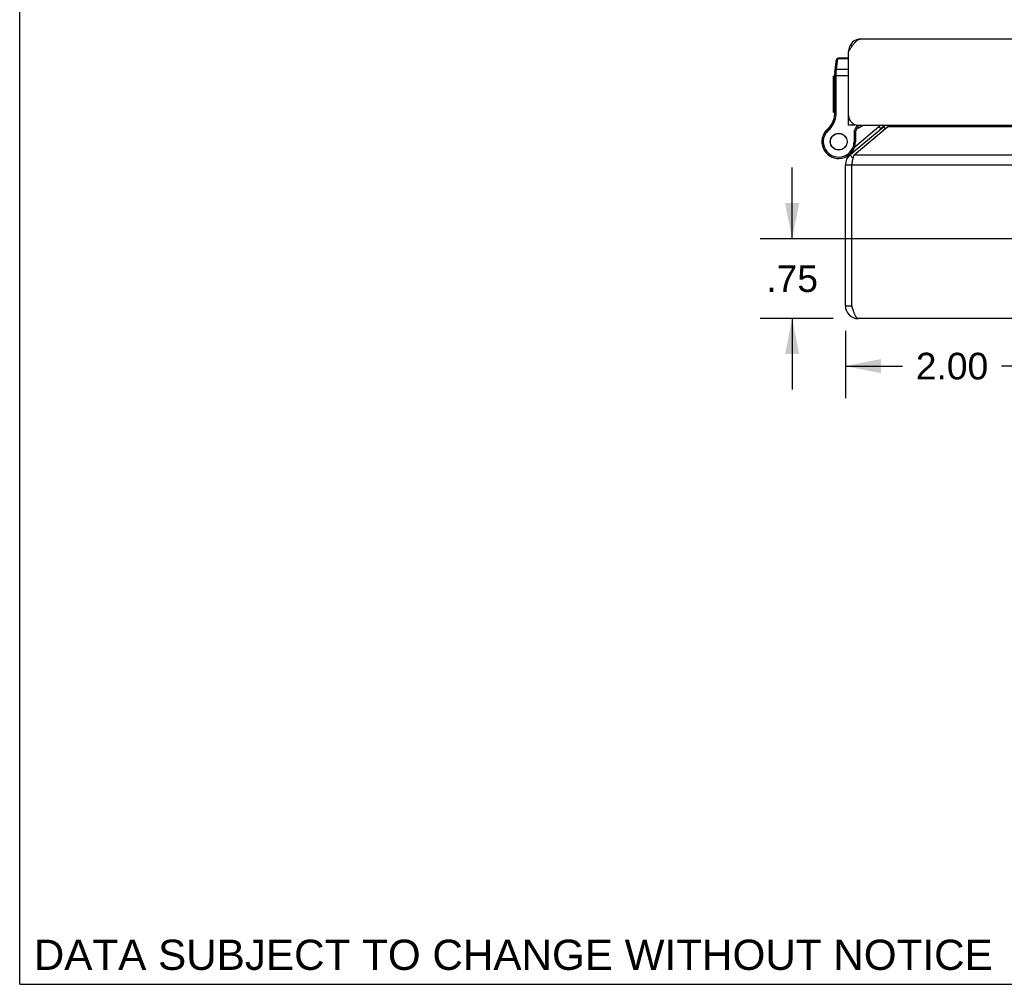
# Model space of a CAD drawing. Header units: inches. Extents: x 0 to 56.7, y 0 to 36.7.
# Tile 1 of 14: x 0 to 9.2, y 0 to 9.1. Entities that reach past the tile are written whole.
import ezdxf

# ---------------------------------------------------------------- set-up
doc = ezdxf.new("R2010")
doc.units = ezdxf.units.IN
doc.header["$LTSCALE"] = 3.116667
doc.header["$MEASUREMENT"] = 0
doc.layers.get('0').update_dxf_attribs({"linetype": 'CONTINUOUS'})
doc.layers.add('02___PRT_ALL_AXES', color=7, linetype='CONTINUOUS')
doc.layers.add('DIMENSIONS', color=7, linetype='CONTINUOUS')
doc.styles.get("Standard").update_dxf_attribs({"font": 'arial.ttf'})
doc.dimstyles.new('DIMSTYLE_1', dxfattribs={"dimtxt": 0.25, "dimasz": 0.333333, "dimexe": 0.09, "dimexo": 0.07, "dimgap": 0.0375, "dimtad": 0, "dimtih": 1, "dimtoh": 1, "dimzin": 4, "dimdsep": 46, "dimtxsty": 'Standard', "dimblk": '_FILLED', "dimblk1": '_FILLED', "dimblk2": '_FILLED', "dimcen": 0.09, "dimazin": 1, "dimtfac": 1, "dimtofl": 0, "dimtmove": 0, "dimatfit": 3, "dimldrblk": '_FILLED', "dimfxl": 0, "dimtolj": 1, "dimtzin": 4, "dimarcsym": 0})

# ---------------------------------------------------------------- blocks, each defined once
blk = doc.blocks.new('_FILLED')
at = {"color": 0, "linetype": 'ByBlock'}
blk.add_solid([(0, 0), (-1, 0.2), (-1, -0.2)], dxfattribs=at)
blk = doc.blocks.new('*D23')
at = {"layer": 'DIMENSIONS', "color": 2, "linetype": 'Continuous'}
for p, q in [((9.7431, 6.7631), (9.7431, 5.5007)), ((7.7431, 6.1331), (7.7431, 5.5007)), ((7.7431, 5.8007), (8.2784, 5.8007)), ((9.7431, 5.8007), (9.2078, 5.8007))]:
    blk.add_line(p, q, dxfattribs=at)
at = {"layer": 'DIMENSIONS', "color": 2, "linetype": 'Continuous', "xscale": 0.3333333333, "yscale": 0.3333333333, "zscale": 0.3333333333, "rotation": 180}
blk.add_blockref('_FILLED', (7.7431, 5.8007), dxfattribs=at)
at = {"layer": 'DIMENSIONS', "color": 2, "linetype": 'Continuous', "xscale": 0.3333333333, "yscale": 0.3333333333, "zscale": 0.3333333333}
blk.add_blockref('_FILLED', (9.7431, 5.8007), dxfattribs=at)
at = {"layer": 'DIMENSIONS', "color": 2, "linetype": 'Continuous', "insert": (8.7431, 5.9257), "char_height": 0.25, "width": 0.679368, "attachment_point": 2, "line_spacing_factor": 0.9}
blk.add_mtext('2.00', dxfattribs=at)
blk = doc.blocks.new('*D24')
at = {"layer": 'DIMENSIONS', "color": 2, "linetype": 'Continuous'}
for p, q in [((7.2437, 6.9964), (7.2437, 7.6631)), ((9.5098, 6.9964), (6.9437, 6.9964)), ((7.6298, 6.2464), (6.9437, 6.2464)), ((7.2437, 6.2464), (7.2437, 5.5798))]:
    blk.add_line(p, q, dxfattribs=at)
at = {"layer": 'DIMENSIONS', "color": 2, "linetype": 'Continuous', "xscale": 0.3333333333, "yscale": 0.3333333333, "zscale": 0.3333333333}
for p, rotation in [((7.2437, 6.9964), 270), ((7.2437, 6.2464), 90)]:
    blk.add_blockref('_FILLED', p, dxfattribs=dict(at, rotation=rotation))
at = {"layer": 'DIMENSIONS', "color": 2, "linetype": 'Continuous', "insert": (7.2437, 6.7464), "char_height": 0.25, "width": 0.48513, "attachment_point": 2, "line_spacing_factor": 0.9}
blk.add_mtext('.75', dxfattribs=at)

msp = doc.modelspace()

# ---------------------------------------------------------------- linework, layer by layer
at = {"color": 7, "linetype": 'Continuous'}
for p, q in [((0, 0), (0, 36.6667)), ((7.659, 8.5822), (7.6732, 8.6834)), ((7.6732, 8.6834), (7.6739, 8.69)), ((7.7726, 8.6834), (7.6732, 8.6834)), ((7.7726, 8.69), (7.6739, 8.69)), ((7.7736, 8.7673), (7.7819, 8.7662)), ((7.6438, 8.5556), (7.661, 8.6788)), ((7.6426, 8.1617), (7.6426, 8.5383)), ((7.6426, 8.5263), (7.7726, 8.5263)), ((7.6517, 8.5412), (7.6521, 8.5413)), ((7.6521, 8.5413), (7.6526, 8.5413)), ((7.6526, 8.5413), (7.653, 8.5413)), ((7.653, 8.5413), (7.6534, 8.5413)), ((7.6534, 8.5413), (7.6538, 8.5414)), ((7.6538, 8.5414), (7.6543, 8.5414)), ((7.6543, 8.5414), (7.6547, 8.5414)), ((7.6547, 8.5414), (7.6551, 8.5414)), ((7.6551, 8.5414), (7.6556, 8.5414)), ((7.6556, 8.5459), (7.6557, 8.5471)), ((7.6556, 8.5446), (7.6556, 8.5459)), ((7.6556, 8.5433), (7.6556, 8.5446)), ((7.6556, 8.542), (7.6556, 8.5433)), ((7.6556, 8.1617), (7.6556, 8.542)), ((7.6557, 8.5484), (7.6558, 8.5496)), ((7.6557, 8.5471), (7.6557, 8.5484)), ((7.6558, 8.5509), (7.6559, 8.5521)), ((7.6558, 8.5496), (7.6558, 8.5509)), ((7.6559, 8.5521), (7.656, 8.5533)), ((7.656, 8.5533), (7.6561, 8.5545)), ((7.6561, 8.5545), (7.6562, 8.5557)), ((7.6562, 8.5557), (7.6563, 8.5569)), ((7.6563, 8.5569), (7.6564, 8.5581)), ((7.6564, 8.5581), (7.6565, 8.5593)), ((7.6565, 8.5593), (7.6566, 8.5604)), ((7.6566, 8.5604), (7.659, 8.5822)), ((7.7726, 8.5822), (7.659, 8.5822)), ((7.6411, 8.1425), (7.6539, 8.1405)), ((7.6426, 8.1617), (7.6556, 8.1617)), ((7.7726, 8.1221), (7.7776, 8.1221)), ((7.8326, 8.0617), (7.7726, 8.0617)), ((7.8248, 8.0046), (7.8546, 8.062)), ((7.8304, 7.8588), (8.0562, 8.0483)), ((7.8326, 8.0668), (7.8326, 8.0617)), ((7.8378, 8.0014), (7.8691, 8.0617)), ((8.0562, 8.0483), (8.0755, 8.0253)), ((8.0994, 8.0453), (8.1153, 8.0263)), ((7.5442, 7.9858), (7.5442, 7.9859)), ((7.5442, 7.9859), (7.5555, 7.9793)), ((7.5442, 7.9858), (7.5555, 7.9793)), ((7.5555, 7.9793), (7.5555, 7.9793)), ((7.5741, 8.0218), (7.5826, 8.012)), ((7.8248, 8.0046), (7.8248, 7.9065)), ((7.8378, 8.0014), (7.8248, 8.0046)), ((7.8378, 8.0014), (7.8378, 7.9065)), ((7.8378, 7.9065), (7.8248, 7.9065)), ((7.7377, 7.7598), (7.7381, 7.7599)), ((7.786, 7.7824), (7.8153, 7.7475)), ((7.8046, 7.8098), (7.8104, 7.8029)), ((7.7431, 7.6905), (7.8031, 7.6905)), ((7.7431, 6.3664), (7.8031, 6.3664)), ((0, 0), (56.6667, 0))]:
    msp.add_line(p, q, dxfattribs=at)
at = {"color": 3, "linetype": 'Continuous'}
for p, q in [((7.8926, 8.8717), (25.5926, 8.8717)), ((7.7726, 8.0617), (7.7726, 8.7517)), ((7.786, 7.7824), (8.0994, 8.0453)), ((7.8246, 7.7824), (8.1379, 8.0453)), ((7.8626, 8.0617), (25.6226, 8.0617)), ((25.3483, 8.0453), (8.1379, 8.0453)), ((7.8246, 7.7824), (25.6617, 7.7824)), ((7.7431, 6.3664), (7.7431, 7.6905)), ((7.8031, 6.3664), (7.8031, 7.6905)), ((7.8031, 7.6905), (25.6831, 7.6905)), ((25.6231, 6.2464), (7.8631, 6.2464))]:
    msp.add_line(p, q, dxfattribs=at)
for points in [[(7.7726, 8.7517), (7.7772, 8.7589), (7.7818, 8.7661), (7.7864, 8.7733), (7.791, 8.7804), (7.7957, 8.7874), (7.8003, 8.7942), (7.8049, 8.8009), (7.8095, 8.8074), (7.8141, 8.8137), (7.8187, 8.8198), (7.8233, 8.8256), (7.8279, 8.8312), (7.8326, 8.8365), (7.8372, 8.8414), (7.8418, 8.8461), (7.8464, 8.8504), (7.851, 8.8543), (7.8556, 8.8579), (7.8603, 8.8611), (7.8649, 8.8638), (7.8695, 8.8662), (7.8741, 8.8682), (7.8787, 8.8697), (7.8833, 8.8708), (7.888, 8.8714), (7.8926, 8.8717)], [(8.1554, 8.0617), (8.1522, 8.0583), (8.1486, 8.0548), (8.1451, 8.0514), (8.1415, 8.0483), (8.1379, 8.0453)], [(7.8031, 7.6905), (7.8058, 7.7035), (7.8071, 7.71), (7.8085, 7.7164), (7.8098, 7.7228), (7.8112, 7.729), (7.8125, 7.7352), (7.8138, 7.7412), (7.8152, 7.747), (7.8165, 7.7527), (7.8179, 7.7582), (7.8192, 7.7635), (7.8205, 7.7686), (7.8219, 7.7735), (7.8232, 7.7781), (7.8246, 7.7824)], [(7.8631, 6.2464), (7.8608, 6.2466), (7.8585, 6.2473), (7.8562, 6.2484), (7.8539, 6.2499), (7.8516, 6.2519), (7.8493, 6.2542), (7.847, 6.257), (7.8447, 6.2602), (7.8424, 6.2637), (7.8401, 6.2677), (7.8377, 6.272), (7.8354, 6.2766), (7.8331, 6.2816), (7.8308, 6.2868), (7.8285, 6.2924), (7.8262, 6.2983), (7.8239, 6.3043), (7.8216, 6.3106), (7.8193, 6.3172), (7.817, 6.3239), (7.8147, 6.3307), (7.8124, 6.3377), (7.81, 6.3448), (7.8077, 6.352), (7.8054, 6.3592), (7.8031, 6.3664)]]:
    msp.add_lwpolyline(points, dxfattribs=at)
at = {"color": 7, "linetype": 'Continuous'}
for points in [[(7.6603, 8.6735), (7.6603, 8.6737), (7.6603, 8.6739), (7.6604, 8.6741), (7.6604, 8.6743), (7.6605, 8.6745), (7.6605, 8.6747), (7.6606, 8.6749), (7.6606, 8.6751), (7.6607, 8.6752), (7.6607, 8.6754), (7.6608, 8.6756), (7.6609, 8.6758), (7.6609, 8.676), (7.661, 8.6762), (7.6611, 8.6763), (7.6612, 8.6765), (7.6613, 8.6767), (7.6613, 8.6769), (7.6614, 8.677), (7.6615, 8.6772), (7.6616, 8.6774), (7.6617, 8.6776), (7.6618, 8.6777), (7.6619, 8.6779), (7.6621, 8.6781), (7.6622, 8.6782), (7.6623, 8.6784), (7.6624, 8.6785), (7.6625, 8.6787), (7.6627, 8.6789), (7.6628, 8.679), (7.6629, 8.6792), (7.6631, 8.6793), (7.6632, 8.6795), (7.6633, 8.6796), (7.6635, 8.6797), (7.6636, 8.6799), (7.6638, 8.68), (7.6639, 8.6802), (7.6641, 8.6803), (7.6642, 8.6804), (7.6644, 8.6806), (7.6646, 8.6807), (7.6647, 8.6808), (7.6649, 8.6809), (7.6651, 8.681), (7.6652, 8.6812), (7.6654, 8.6813), (7.6656, 8.6814), (7.6658, 8.6815), (7.666, 8.6816), (7.6661, 8.6817), (7.6663, 8.6818), (7.6665, 8.6819), (7.6667, 8.682), (7.6669, 8.6821), (7.6671, 8.6822), (7.6673, 8.6823), (7.6675, 8.6823), (7.6677, 8.6824), (7.6679, 8.6825), (7.6681, 8.6826), (7.6683, 8.6826), (7.6685, 8.6827), (7.6687, 8.6828), (7.6689, 8.6828), (7.6691, 8.6829), (7.6693, 8.6829), (7.6695, 8.683), (7.6697, 8.683), (7.6699, 8.6831), (7.6701, 8.6831), (7.6703, 8.6832), (7.6706, 8.6832), (7.6708, 8.6832), (7.671, 8.6833), (7.6712, 8.6833), (7.6714, 8.6833), (7.6716, 8.6833), (7.6719, 8.6833), (7.6721, 8.6833), (7.6723, 8.6834), (7.6725, 8.6834), (7.6727, 8.6834), (7.6729, 8.6834), (7.6732, 8.6834)], [(7.6426, 8.5383), (7.6426, 8.5383), (7.6426, 8.5384), (7.6426, 8.5384), (7.6426, 8.5385), (7.6426, 8.5385), (7.6426, 8.5386), (7.6427, 8.5386), (7.6427, 8.5387), (7.6427, 8.5387), (7.6428, 8.5388), (7.6428, 8.5388), (7.6428, 8.5389), (7.6429, 8.5389), (7.6429, 8.539), (7.643, 8.539), (7.643, 8.5391), (7.6431, 8.5391), (7.6432, 8.5392), (7.6432, 8.5392), (7.6433, 8.5393), (7.6434, 8.5393), (7.6434, 8.5394), (7.6435, 8.5394), (7.6436, 8.5395), (7.6437, 8.5395), (7.6438, 8.5396), (7.6439, 8.5396), (7.644, 8.5397), (7.6441, 8.5397), (7.6442, 8.5398), (7.6443, 8.5398), (7.6444, 8.5398), (7.6445, 8.5399), (7.6446, 8.5399), (7.6447, 8.54), (7.6449, 8.54), (7.645, 8.5401), (7.6451, 8.5401), (7.6452, 8.5402), (7.6454, 8.5402), (7.6455, 8.5402), (7.6457, 8.5403), (7.6458, 8.5403), (7.6459, 8.5404), (7.6461, 8.5404), (7.6462, 8.5404), (7.6464, 8.5405), (7.6465, 8.5405), (7.6467, 8.5405), (7.6469, 8.5406), (7.647, 8.5406), (7.6472, 8.5406), (7.6474, 8.5407), (7.6475, 8.5407), (7.6477, 8.5407), (7.6479, 8.5408), (7.648, 8.5408), (7.6482, 8.5408), (7.6484, 8.5409), (7.6486, 8.5409), (7.6488, 8.5409), (7.649, 8.5409), (7.6491, 8.541), (7.6493, 8.541), (7.6495, 8.541), (7.6497, 8.541), (7.6499, 8.5411), (7.6501, 8.5411), (7.6503, 8.5411), (7.6505, 8.5411), (7.6507, 8.5412), (7.6509, 8.5412), (7.6511, 8.5412), (7.6513, 8.5412), (7.6515, 8.5412), (7.6517, 8.5412)], [(7.6438, 8.5556), (7.6438, 8.5557), (7.6438, 8.5558), (7.6439, 8.5559), (7.6439, 8.556), (7.6439, 8.5561), (7.6439, 8.5563), (7.644, 8.5564), (7.644, 8.5565), (7.6441, 8.5566), (7.6441, 8.5567), (7.6442, 8.5568), (7.6442, 8.5569), (7.6443, 8.557), (7.6444, 8.5572), (7.6444, 8.5573), (7.6445, 8.5574), (7.6446, 8.5575), (7.6446, 8.5576), (7.6447, 8.5577), (7.6448, 8.5578), (7.6449, 8.5579), (7.645, 8.558), (7.6451, 8.5581), (7.6452, 8.5582), (7.6453, 8.5583), (7.6454, 8.5584), (7.6455, 8.5585), (7.6456, 8.5586), (7.6457, 8.5586), (7.6458, 8.5587), (7.6459, 8.5588), (7.6461, 8.5589), (7.6462, 8.559), (7.6463, 8.5591), (7.6464, 8.5592), (7.6466, 8.5592), (7.6467, 8.5593), (7.6468, 8.5594), (7.647, 8.5595), (7.6471, 8.5596), (7.6473, 8.5596), (7.6474, 8.5597), (7.6476, 8.5598), (7.6477, 8.5598), (7.6479, 8.5599), (7.648, 8.56), (7.6482, 8.56), (7.6484, 8.5601), (7.6485, 8.5602), (7.6487, 8.5602), (7.6489, 8.5603), (7.649, 8.5603), (7.6492, 8.5604), (7.6494, 8.5604), (7.6496, 8.5605), (7.6498, 8.5605), (7.6499, 8.5606), (7.6501, 8.5606), (7.6503, 8.5607), (7.6505, 8.5607), (7.6507, 8.5607), (7.6509, 8.5608), (7.6511, 8.5608), (7.6513, 8.5608), (7.6515, 8.5609), (7.6517, 8.5609), (7.6518, 8.5609), (7.652, 8.5609), (7.6522, 8.561), (7.6525, 8.561), (7.6527, 8.561), (7.6529, 8.561), (7.6531, 8.561), (7.6533, 8.561), (7.6535, 8.5611), (7.6537, 8.5611), (7.6539, 8.5611), (7.6541, 8.5611), (7.6543, 8.5611), (7.6545, 8.5611), (7.6547, 8.5611), (7.6549, 8.5611), (7.6552, 8.5611), (7.6554, 8.5611), (7.6556, 8.5611), (7.6558, 8.561), (7.656, 8.561), (7.6562, 8.561), (7.6564, 8.561), (7.6567, 8.561)], [(7.6461, 8.5724), (7.6462, 8.5726), (7.6462, 8.5728), (7.6462, 8.573), (7.6463, 8.5732), (7.6463, 8.5734), (7.6464, 8.5735), (7.6464, 8.5737), (7.6465, 8.5739), (7.6465, 8.5741), (7.6466, 8.5743), (7.6467, 8.5745), (7.6467, 8.5747), (7.6468, 8.5748), (7.6469, 8.575), (7.6469, 8.5752), (7.647, 8.5754), (7.6471, 8.5756), (7.6472, 8.5757), (7.6473, 8.5759), (7.6474, 8.5761), (7.6475, 8.5763), (7.6476, 8.5764), (7.6477, 8.5766), (7.6478, 8.5768), (7.6479, 8.5769), (7.648, 8.5771), (7.6481, 8.5773), (7.6483, 8.5774), (7.6484, 8.5776), (7.6485, 8.5777), (7.6487, 8.5779), (7.6488, 8.578), (7.6489, 8.5782), (7.6491, 8.5783), (7.6492, 8.5785), (7.6493, 8.5786), (7.6495, 8.5788), (7.6496, 8.5789), (7.6498, 8.579), (7.6499, 8.5792), (7.6501, 8.5793), (7.6503, 8.5794), (7.6504, 8.5796), (7.6506, 8.5797), (7.6508, 8.5798), (7.6509, 8.5799), (7.6511, 8.58), (7.6513, 8.5801), (7.6515, 8.5803), (7.6516, 8.5804), (7.6518, 8.5805), (7.652, 8.5806), (7.6522, 8.5807), (7.6524, 8.5808), (7.6526, 8.5809), (7.6527, 8.581), (7.6529, 8.581), (7.6531, 8.5811), (7.6533, 8.5812), (7.6535, 8.5813), (7.6537, 8.5814), (7.6539, 8.5814), (7.6541, 8.5815), (7.6543, 8.5816), (7.6545, 8.5816), (7.6547, 8.5817), (7.6549, 8.5818), (7.6551, 8.5818), (7.6554, 8.5819), (7.6556, 8.5819), (7.6558, 8.5819), (7.656, 8.582), (7.6562, 8.582), (7.6564, 8.5821), (7.6566, 8.5821), (7.6568, 8.5821), (7.6571, 8.5821), (7.6573, 8.5822), (7.6575, 8.5822), (7.6577, 8.5822), (7.6579, 8.5822), (7.6581, 8.5822), (7.6584, 8.5822), (7.6586, 8.5822), (7.6588, 8.5822), (7.659, 8.5822)]]:
    msp.add_lwpolyline(points, dxfattribs=at)
at = {"color": 3, "linetype": 'Continuous'}
for centre, radius, start, end in [((7.8926, 8.7517), 0.12, 90, 180), ((7.8626, 8.1517), 0.09, 180, 270), ((8.0608, 8.0913), 0.06, 310, 330.38363), ((7.8631, 7.6905), 0.12, 130, 180), ((7.8631, 6.3664), 0.12, 180, 270)]:
    msp.add_arc(centre, radius, start, end, dxfattribs=at)
at = {"color": 7, "linetype": 'Continuous'}
for centre, radius, start, end in [((7.6739, 8.677), 0.013, 90, 172.02427), ((7.7676, 8.5383), 0.125, 172.03825, 180), ((7.4435, 8.1732), 0.2, 310.79327, 351.15991), ((7.4435, 8.1732), 0.213, 310.79327, 351.15991), ((7.5176, 8.1617), 0.125, 351.15991, 360), ((7.5176, 8.1617), 0.138, 351.15991, 360), ((7.7807, 8.2287), 0.21, 290.29811, 307.31443), ((7.9952, 8.1211), 0.095, 310, 321.27437), ((7.9952, 8.1211), 0.125, 310, 331.61139), ((7.6803, 7.9065), 0.1575, 149.73501, 360), ((7.6803, 7.9065), 0.1445, 149.73501, 360), ((7.6803, 7.9065), 0.1575, 127.31101, 149.72135), ((7.667, 7.9142), 0.1421, 130.79327, 149.73501), ((7.667, 7.9142), 0.1291, 130.79327, 149.73501), ((7.6433, 8.0021), 0.26, 291.378, 310), ((7.8631, 7.6905), 0.06, 156.89557, 180), ((7.8631, 6.3664), 0.06, 180, 215.78573)]:
    msp.add_arc(centre, radius, start, end, dxfattribs=at)
at = {"layer": '02___PRT_ALL_AXES', "color": 7, "linetype": 'Continuous'}
for p, q in [((7.6326, 8.1807), (7.6326, 8.5211)), ((7.6426, 8.5211), (7.6326, 8.5211)), ((7.6426, 8.5209), (7.6326, 8.5209)), ((7.6426, 8.5125), (7.6326, 8.5125)), ((7.6426, 8.4619), (7.6326, 8.4619)), ((7.6426, 8.4535), (7.6326, 8.4535)), ((7.6426, 8.4451), (7.6326, 8.4451)), ((7.6426, 8.393), (7.6326, 8.393)), ((7.6426, 8.3846), (7.6326, 8.3846)), ((7.6426, 8.3762), (7.6326, 8.3762)), ((7.6426, 8.3293), (7.6326, 8.3293)), ((7.6426, 8.3209), (7.6326, 8.3209)), ((7.6426, 8.3125), (7.6326, 8.3125)), ((7.6426, 8.2578), (7.6326, 8.2578)), ((7.6426, 8.2494), (7.6326, 8.2494)), ((7.6426, 8.241), (7.6326, 8.241)), ((7.6426, 8.1891), (7.6326, 8.1891)), ((7.6426, 8.1807), (7.6326, 8.1807))]:
    msp.add_line(p, q, dxfattribs=at)
for radius in [0.079, 0.078]:
    msp.add_circle((7.6803, 7.9065), radius, dxfattribs=at)

# ---------------------------------------------------------------- texts
at = {"layer": 'DIMENSIONS', "color": 2, "linetype": 'Continuous', "insert": (4.6286, 0.4188), "char_height": 0.283333, "width": 8.976084, "attachment_point": 2, "line_spacing_factor": 0.9}
msp.add_mtext('DATA SUBJECT TO CHANGE WITHOUT NOTICE', dxfattribs=at)

# ---------------------------------------------------------------- dimensions: what is measured, and where the dimension line sits
at = {"layer": 'DIMENSIONS', "color": 2, "linetype": 'Continuous'}
dim = msp.add_linear_dim(base=(7.2437, 6.9964), p1=(7.6998, 6.2464), p2=(9.5798, 6.9964), angle=90, dimstyle='DIMSTYLE_1', dxfattribs=at)
dim.commit()
dim.dimension.update_dxf_attribs({"geometry": '*D24', "text_midpoint": (7.252, 6.6182), "dimtype": 160})
dim = msp.add_linear_dim(base=(9.7431, 5.8007), p1=(7.7431, 6.2031), p2=(9.7431, 6.8331), dimstyle='DIMSTYLE_1', dxfattribs=at)
dim.commit()
dim.dimension.update_dxf_attribs({"geometry": '*D23', "text_midpoint": (8.74, 5.7993), "dimtype": 160})

doc.saveas('drawing.dxf')
